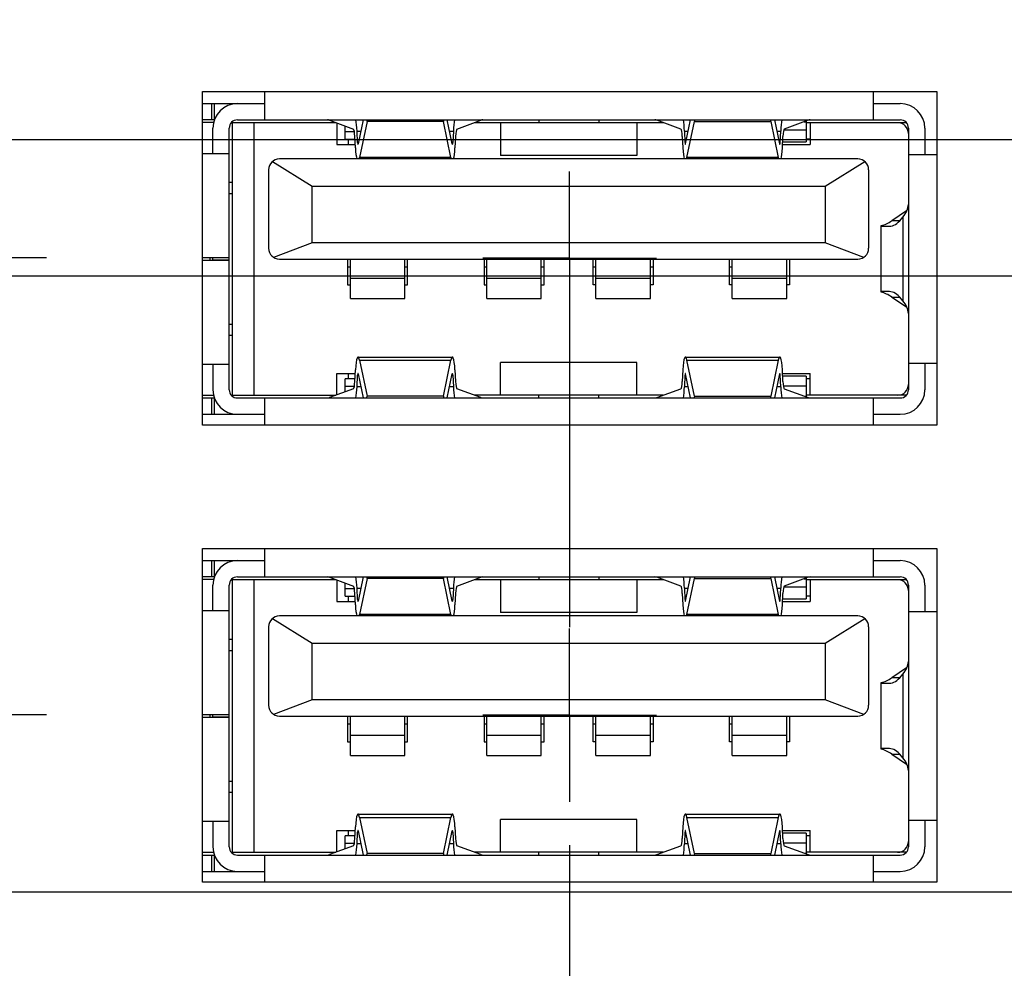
# Model space of a CAD drawing. Header units: inches. Extents: x 0 to 34, y 0 to 22.
# Tile 8 of 29: x 11.3 to 12.7, y 9.6 to 11. Entities that reach past the tile are written whole.
import ezdxf

# ---------------------------------------------------------------- set-up
doc = ezdxf.new("R2010")
doc.units = ezdxf.units.IN
doc.header["$LTSCALE"] = 1.87
doc.header["$MEASUREMENT"] = 0
doc.linetypes.add('CENTER', pattern=[0.6, 0.375, -0.075, 0.075, -0.075])
doc.layers.get('0').update_dxf_attribs({"linetype": 'CONTINUOUS'})
for name, color, linetype in [('02___PRT_ALL_AXES', 7, 'CONTINUOUS'), ('DEFAULT_1', 7, 'CENTER'), ('DIMENSIONS', 7, 'CONTINUOUS')]:
    doc.layers.add(name, color=color, linetype=linetype)
doc.styles.get("Standard").update_dxf_attribs({"font": 'txt', "width": 0.8})
doc.dimstyles.new('DIMSTYLE_1', dxfattribs={"dimtxt": 0.125, "dimasz": 0.18, "dimexe": 0.125, "dimexo": 0.0625, "dimgap": 0.09, "dimtad": 0, "dimtih": 1, "dimtoh": 1, "dimlfac": 0.5, "dimzin": 4, "dimdsep": 46, "dimtxsty": 'STANDARD', "dimblk": '_FILLED', "dimblk1": '_FILLED', "dimblk2": '_FILLED', "dimcen": 0.09, "dimadec": 0, "dimazin": 0, "dimtp": 0.001, "dimtm": 0.001, "dimtfac": 1, "dimtofl": 0, "dimtmove": 0, "dimatfit": 3, "dimldrblk": '_FILLED', "dimfxl": 1, "dimtolj": 1, "dimtzin": 4, "dimarcsym": 0})
doc.dimstyles.new('DIMSTYLE_3', dxfattribs={"dimtxt": 0.125, "dimasz": 0.18, "dimexe": 0.125, "dimexo": 0.0625, "dimgap": 0.09, "dimtad": 0, "dimtih": 1, "dimtoh": 1, "dimlfac": 0.5, "dimzin": 4, "dimdsep": 46, "dimtxsty": 'STANDARD', "dimblk": '_FILLED', "dimblk1": '_FILLED', "dimblk2": '_FILLED', "dimcen": 0.09, "dimadec": 0, "dimazin": 0, "dimtp": 0.01, "dimtm": 0.01, "dimtfac": 1, "dimtofl": 0, "dimtmove": 0, "dimatfit": 3, "dimldrblk": '_FILLED', "dimfxl": 1, "dimtolj": 1, "dimtzin": 4, "dimarcsym": 0})

# ---------------------------------------------------------------- blocks, each defined once
blk = doc.blocks.new('*D3')
at = {"layer": 'DIMENSIONS', "color": 2, "linetype": 'CONTINUOUS'}
blk.add_line((12.1191, 9.7897), (12.1191, 7.3519), dxfattribs=at)
at = {"layer": 'DIMENSIONS', "color": 2, "linetype": 'CONTINUOUS', "insert": (12.0566, 7.2894), "char_height": 0.125, "width": 1.125, "attachment_point": 3, "rotation": 90, "line_spacing_factor": 0.9}
blk.add_mtext('1.73{\\Ftxt.shx;\\W1.000000;\\H0.125000; }[43.8]', dxfattribs=at)
blk = doc.blocks.new('_FILLED')
at = {"color": 0, "linetype": 'BYBLOCK'}
blk.add_solid([(0, 0), (-1, 0.1736), (-1, -0.1736)], dxfattribs=at)
blk = doc.blocks.new('*D7')
at = {"layer": 'DIMENSIONS', "color": 2, "linetype": 'CONTINUOUS'}
for p, q in [((15.5001, 10.4237), (15.5001, 9.487)), ((15.5001, 9.487), (15.7271, 9.3889)), ((15.7271, 9.3889), (15.7271, 7.3519))]:
    blk.add_line(p, q, dxfattribs=at)
at = {"layer": 'DIMENSIONS', "color": 2, "linetype": 'CONTINUOUS', "insert": (15.6646, 7.2894), "char_height": 0.125, "width": 1.125, "attachment_point": 3, "rotation": 90, "line_spacing_factor": 0.9}
blk.add_mtext('3.42{\\Ftxt.shx;\\W1.000000;\\H0.125000; }[86.8]', dxfattribs=at)
blk = doc.blocks.new('*D15')
at = {"layer": 'DIMENSIONS', "color": 2, "linetype": 'CONTINUOUS'}
blk.add_line((14.6743, 9.7221), (7.8552, 9.7221), dxfattribs=at)
at = {"layer": 'DIMENSIONS', "color": 2, "linetype": 'CONTINUOUS', "insert": (7.7927, 9.7846), "char_height": 0.125, "width": 1.025, "attachment_point": 3, "line_spacing_factor": 0.9}
blk.add_mtext('.84{\\Ftxt.shx;\\W1.000000;\\H0.125000; }[21.4]', dxfattribs=at)
blk = doc.blocks.new('*D16')
at = {"layer": 'DIMENSIONS', "color": 2, "linetype": 'CONTINUOUS'}
for p, q in [((8.1344, 10.6114), (8.0429, 10.4545)), ((15.3124, 10.6114), (8.1344, 10.6114)), ((8.0429, 10.4545), (7.8552, 10.4545))]:
    blk.add_line(p, q, dxfattribs=at)
at = {"layer": 'DIMENSIONS', "color": 2, "linetype": 'CONTINUOUS', "insert": (7.7927, 10.517), "char_height": 0.125, "width": 1.125, "attachment_point": 3, "line_spacing_factor": 0.9}
blk.add_mtext('1.29{\\Ftxt.shx;\\W1.000000;\\H0.125000; }[32.7]', dxfattribs=at)
blk = doc.blocks.new('*D17')
at = {"layer": 'DIMENSIONS', "color": 2, "linetype": 'CONTINUOUS'}
for p, q in [((8.142, 11.4721), (8.0353, 11.3314)), ((14.6804, 11.4721), (8.142, 11.4721)), ((8.0353, 11.3314), (7.8552, 11.3314))]:
    blk.add_line(p, q, dxfattribs=at)
at = {"layer": 'DIMENSIONS', "color": 2, "linetype": 'CONTINUOUS', "insert": (7.7927, 11.3939), "char_height": 0.125, "width": 1.125, "attachment_point": 3, "line_spacing_factor": 0.9}
blk.add_mtext('1.72{\\Ftxt.shx;\\W1.000000;\\H0.125000; }[43.6]', dxfattribs=at)
blk = doc.blocks.new('*D18')
at = {"layer": 'DIMENSIONS', "color": 2, "linetype": 'CONTINUOUS'}
blk.add_line((13.4134, 10.8084), (7.8552, 10.8084), dxfattribs=at)
at = {"layer": 'DIMENSIONS', "color": 2, "linetype": 'CONTINUOUS', "insert": (7.7927, 10.8709), "char_height": 0.125, "width": 1.125, "attachment_point": 3, "line_spacing_factor": 0.9}
blk.add_mtext('1.38{\\Ftxt.shx;\\W1.000000;\\H0.125000; }[35.2]', dxfattribs=at)
blk = doc.blocks.new('*D19')
at = {"layer": 'DIMENSIONS', "color": 2, "linetype": 'CONTINUOUS'}
blk.add_line((15.0494, 12.0644), (7.8552, 12.0644), dxfattribs=at)
at = {"layer": 'DIMENSIONS', "color": 2, "linetype": 'CONTINUOUS', "insert": (7.7927, 12.1269), "char_height": 0.125, "width": 1.125, "attachment_point": 3, "line_spacing_factor": 0.9}
blk.add_mtext('2.01{\\Ftxt.shx;\\W1.000000;\\H0.125000; }[51.1]', dxfattribs=at)
blk = doc.blocks.new('*D20')
at = {"layer": 'DIMENSIONS', "color": 2, "linetype": 'CONTINUOUS'}
blk.add_line((13.4464, 12.3284), (7.8552, 12.3284), dxfattribs=at)
at = {"layer": 'DIMENSIONS', "color": 2, "linetype": 'CONTINUOUS', "insert": (7.7927, 12.3909), "char_height": 0.125, "width": 1.125, "attachment_point": 3, "line_spacing_factor": 0.9}
blk.add_mtext('2.14{\\Ftxt.shx;\\W1.000000;\\H0.125000; }[54.5]', dxfattribs=at)
blk = doc.blocks.new('*D21')
at = {"layer": 'DIMENSIONS', "color": 2, "linetype": 'CONTINUOUS'}
for p, q in [((12.8641, 13.4284), (12.7549, 13.233)), ((13.4464, 13.4284), (12.8641, 13.4284)), ((12.7549, 13.233), (7.8552, 13.233))]:
    blk.add_line(p, q, dxfattribs=at)
at = {"layer": 'DIMENSIONS', "color": 2, "linetype": 'CONTINUOUS', "insert": (7.7927, 13.2955), "char_height": 0.125, "width": 1.125, "attachment_point": 3, "line_spacing_factor": 0.9}
blk.add_mtext('2.69{\\Ftxt.shx;\\W1.000000;\\H0.125000; }[68.4]', dxfattribs=at)
blk = doc.blocks.new('*D22')
at = {"layer": 'DIMENSIONS', "color": 2, "linetype": 'CONTINUOUS'}
blk.add_line((11.4948, 12.6984), (7.8552, 12.6984), dxfattribs=at)
at = {"layer": 'DIMENSIONS', "color": 2, "linetype": 'CONTINUOUS', "insert": (7.7927, 12.7609), "char_height": 0.125, "width": 1.125, "attachment_point": 3, "line_spacing_factor": 0.9}
blk.add_mtext('2.33{\\Ftxt.shx;\\W1.000000;\\H0.125000; }[59.2]', dxfattribs=at)
blk = doc.blocks.new('*D23')
at = {"layer": 'DIMENSIONS', "color": 2, "linetype": 'CONTINUOUS'}
blk.add_line((11.4948, 13.4304), (7.8552, 13.4304), dxfattribs=at)
at = {"layer": 'DIMENSIONS', "color": 2, "linetype": 'CONTINUOUS', "insert": (7.7927, 13.4929), "char_height": 0.125, "width": 1.125, "attachment_point": 3, "line_spacing_factor": 0.9}
blk.add_mtext('2.70{\\Ftxt.shx;\\W1.000000;\\H0.125000; }[68.5]', dxfattribs=at)
blk = doc.blocks.new('*D24')
at = {"layer": 'DIMENSIONS', "color": 2, "linetype": 'CONTINUOUS'}
blk.add_line((11.8654, 14.1564), (7.8552, 14.1564), dxfattribs=at)
at = {"layer": 'DIMENSIONS', "color": 2, "linetype": 'CONTINUOUS', "insert": (7.7927, 14.2189), "char_height": 0.125, "width": 1.125, "attachment_point": 3, "line_spacing_factor": 0.9}
blk.add_mtext('3.06{\\Ftxt.shx;\\W1.000000;\\H0.125000; }[77.7]', dxfattribs=at)
blk = doc.blocks.new('*D25')
at = {"layer": 'DIMENSIONS', "color": 2, "linetype": 'CONTINUOUS'}
for p, q in [((14.7579, 13.4114), (14.6332, 13.068)), ((15.2644, 13.4114), (14.7579, 13.4114)), ((14.6332, 13.068), (7.8552, 13.068))]:
    blk.add_line(p, q, dxfattribs=at)
at = {"layer": 'DIMENSIONS', "color": 2, "linetype": 'CONTINUOUS', "insert": (7.7927, 13.1305), "char_height": 0.125, "width": 1.125, "attachment_point": 3, "line_spacing_factor": 0.9}
blk.add_mtext('2.69{\\Ftxt.shx;\\W1.000000;\\H0.125000; }[68.2]', dxfattribs=at)
blk = doc.blocks.new('*D27')
at = {"layer": 'DIMENSIONS', "color": 2, "linetype": 'CONTINUOUS'}
blk.add_line((15.2371, 11.8767), (15.2371, 7.3519), dxfattribs=at)
at = {"layer": 'DIMENSIONS', "color": 2, "linetype": 'CONTINUOUS', "insert": (15.1746, 7.2894), "char_height": 0.125, "width": 1.125, "attachment_point": 3, "rotation": 90, "line_spacing_factor": 0.9}
blk.add_mtext('3.29{\\Ftxt.shx;\\W1.000000;\\H0.125000; }[83.4]', dxfattribs=at)
blk = doc.blocks.new('*D34')
at = {"layer": 'DIMENSIONS', "color": 2, "linetype": 'CONTINUOUS'}
blk.add_line((18.0168, 9.9929), (18.0168, 7.3519), dxfattribs=at)
at = {"layer": 'DIMENSIONS', "color": 2, "linetype": 'CONTINUOUS', "insert": (17.9543, 7.2894), "char_height": 0.125, "width": 1.225, "attachment_point": 3, "rotation": 90, "line_spacing_factor": 0.9}
blk.add_mtext('4.68{\\Ftxt.shx;\\W1.000000;\\H0.125000; }[118.7]', dxfattribs=at)
blk = doc.blocks.new('*D35')
at = {"layer": 'DIMENSIONS', "color": 2, "linetype": 'CONTINUOUS'}
blk.add_line((20.1268, 9.9929), (20.1268, 7.3519), dxfattribs=at)
at = {"layer": 'DIMENSIONS', "color": 2, "linetype": 'CONTINUOUS', "insert": (20.0643, 7.2894), "char_height": 0.125, "width": 1.225, "attachment_point": 3, "rotation": 90, "line_spacing_factor": 0.9}
blk.add_mtext('5.73{\\Ftxt.shx;\\W1.000000;\\H0.125000; }[145.5]', dxfattribs=at)
blk = doc.blocks.new('*D36')
at = {"layer": 'DIMENSIONS', "color": 2, "linetype": 'CONTINUOUS'}
blk.add_line((21.1818, 10.3728), (21.1818, 7.3519), dxfattribs=at)
at = {"layer": 'DIMENSIONS', "color": 2, "linetype": 'CONTINUOUS', "insert": (21.1193, 7.2894), "char_height": 0.125, "width": 1.225, "attachment_point": 3, "rotation": 90, "line_spacing_factor": 0.9}
blk.add_mtext('6.26{\\Ftxt.shx;\\W1.000000;\\H0.125000; }[158.9]', dxfattribs=at)
blk = doc.blocks.new('*D37')
at = {"layer": 'DIMENSIONS', "color": 2, "linetype": 'CONTINUOUS'}
blk.add_line((22.2368, 9.9929), (22.2368, 7.3519), dxfattribs=at)
at = {"layer": 'DIMENSIONS', "color": 2, "linetype": 'CONTINUOUS', "insert": (22.1743, 7.2894), "char_height": 0.125, "width": 1.225, "attachment_point": 3, "rotation": 90, "line_spacing_factor": 0.9}
blk.add_mtext('6.79{\\Ftxt.shx;\\W1.000000;\\H0.125000; }[172.3]', dxfattribs=at)
blk = doc.blocks.new('*D38')
at = {"layer": 'DIMENSIONS', "color": 2, "linetype": 'CONTINUOUS'}
blk.add_line((24.3468, 9.9929), (24.3468, 7.3519), dxfattribs=at)
at = {"layer": 'DIMENSIONS', "color": 2, "linetype": 'CONTINUOUS', "insert": (24.2843, 7.2894), "char_height": 0.125, "width": 1.225, "attachment_point": 3, "rotation": 90, "line_spacing_factor": 0.9}
blk.add_mtext('7.84{\\Ftxt.shx;\\W1.000000;\\H0.125000; }[199.1]', dxfattribs=at)

msp = doc.modelspace()

# ---------------------------------------------------------------- linework, layer by layer
at = {"color": 7, "linetype": 'CONTINUOUS'}
for p, q in [((11.6791, 10.8372), (11.6791, 10.8784)), ((12.5571, 10.8784), (12.5571, 10.8372)), ((11.5891, 10.8608), (11.6791, 10.8608)), ((11.6023, 10.8608), (11.6023, 10.8372)), ((11.6068, 10.8382), (11.6068, 10.8608)), ((12.5571, 10.8608), (12.5964, 10.8608)), ((11.6065, 10.8372), (11.5891, 10.8372)), ((11.6052, 10.8333), (11.5891, 10.8333)), ((11.6309, 10.8333), (11.7817, 10.8333)), ((11.6319, 10.8333), (11.6319, 10.4396)), ((11.6397, 10.8372), (12.5964, 10.8372)), ((11.6634, 10.8333), (11.6634, 10.4396)), ((11.7726, 10.8367), (11.8072, 10.8238)), ((11.7831, 10.8328), (11.7831, 10.8018)), ((11.7953, 10.8096), (11.7953, 10.8283)), ((11.8213, 10.8372), (11.814, 10.8024)), ((11.8268, 10.8348), (11.8159, 10.7829)), ((11.8268, 10.8348), (11.8266, 10.8372)), ((11.937, 10.8348), (11.8268, 10.8348)), ((11.9372, 10.8372), (11.937, 10.8348)), ((11.9479, 10.7829), (11.937, 10.8348)), ((11.9497, 10.8024), (11.9424, 10.8372)), ((11.9565, 10.8238), (11.9912, 10.8367)), ((11.982, 10.8333), (12.2542, 10.8333)), ((12.0193, 10.8333), (12.0193, 10.786)), ((12.0748, 10.8372), (12.0748, 10.8333)), ((12.1614, 10.8372), (12.1614, 10.8333)), ((12.2161, 10.8333), (12.2161, 10.786)), ((12.2797, 10.8238), (12.245, 10.8367)), ((12.2865, 10.8024), (12.2938, 10.8372)), ((12.2883, 10.7829), (12.2992, 10.8348)), ((12.299, 10.8372), (12.2992, 10.8348)), ((12.2992, 10.8348), (12.4094, 10.8348)), ((12.4094, 10.8348), (12.4096, 10.8372)), ((12.4094, 10.8348), (12.4203, 10.7829)), ((12.4149, 10.8372), (12.4222, 10.8024)), ((12.4636, 10.8367), (12.4289, 10.8238)), ((12.4575, 10.8344), (12.4606, 10.8344)), ((12.4606, 10.8356), (12.4606, 10.8057)), ((12.4606, 10.8333), (12.6052, 10.8333)), ((12.4665, 10.8333), (12.4665, 10.8018)), ((11.6043, 10.7888), (11.6043, 10.8254)), ((11.6279, 10.4474), (11.6279, 10.8254)), ((11.8086, 10.82), (11.7953, 10.82)), ((11.8132, 10.8044), (11.8124, 10.8209)), ((11.8124, 10.8209), (11.8179, 10.8209)), ((11.9458, 10.8209), (11.9514, 10.8209)), ((11.9514, 10.8209), (11.9506, 10.8044)), ((12.2848, 10.8209), (12.2856, 10.8044)), ((12.2848, 10.8209), (12.2903, 10.8209)), ((12.4183, 10.8209), (12.4238, 10.8209)), ((12.423, 10.8044), (12.4238, 10.8209)), ((12.4606, 10.8226), (12.4282, 10.8226)), ((12.6083, 10.8254), (12.6083, 10.4474)), ((12.6319, 10.8254), (12.6319, 10.7872)), ((11.7831, 10.8018), (11.8098, 10.8018)), ((11.7953, 10.8096), (11.8094, 10.8096)), ((11.7996, 10.8096), (11.7996, 10.8018)), ((11.81, 10.7967), (11.8092, 10.8132)), ((11.8144, 10.8044), (11.8132, 10.8044)), ((11.9506, 10.8044), (11.9493, 10.8044)), ((11.9545, 10.8132), (11.9537, 10.7967)), ((12.2817, 10.8132), (12.2825, 10.7967)), ((12.2869, 10.8044), (12.2856, 10.8044)), ((12.423, 10.8044), (12.4217, 10.8044)), ((12.4262, 10.7967), (12.427, 10.8132)), ((12.4264, 10.8018), (12.4665, 10.8018)), ((12.4266, 10.8057), (12.4606, 10.8057)), ((12.4665, 10.8096), (12.4606, 10.8096)), ((11.5891, 10.7888), (11.6279, 10.7888)), ((12.2161, 10.786), (12.0193, 10.786)), ((12.6083, 10.7872), (12.6491, 10.7872)), ((11.6904, 10.7773), (11.7476, 10.7415)), ((12.535, 10.7809), (11.7004, 10.7809)), ((11.9479, 10.7829), (11.8159, 10.7829)), ((12.4203, 10.7829), (12.2883, 10.7829)), ((12.4878, 10.7415), (12.545, 10.7773)), ((11.6846, 10.7652), (11.6846, 10.6518)), ((12.5508, 10.6518), (12.5508, 10.7652)), ((11.6319, 10.7466), (11.6279, 10.7466)), ((11.6279, 10.7309), (11.6319, 10.7309)), ((11.7476, 10.6596), (11.7476, 10.7415)), ((11.7476, 10.7415), (12.4878, 10.7415)), ((12.4878, 10.7415), (12.4878, 10.6596)), ((12.6051, 10.7058), (12.5843, 10.6915)), ((12.5953, 10.6915), (12.5843, 10.6915)), ((12.5976, 10.6938), (12.6001, 10.6969)), ((12.6001, 10.6969), (12.6001, 10.576)), ((12.5689, 10.6838), (12.5689, 10.6845)), ((12.5689, 10.5891), (12.5689, 10.6837)), ((12.57, 10.6837), (12.5808, 10.6837)), ((11.7476, 10.6596), (11.6917, 10.6387)), ((12.4878, 10.6596), (11.7476, 10.6596)), ((12.5437, 10.6387), (12.4878, 10.6596)), ((11.6279, 10.638), (11.5891, 10.638)), ((11.5891, 10.6348), (11.6279, 10.6348)), ((11.6004, 10.6348), (11.6004, 10.638)), ((11.6043, 10.6348), (11.6043, 10.638)), ((11.6043, 10.6351), (11.6279, 10.6351)), ((11.7004, 10.636), (12.535, 10.636)), ((11.7988, 10.636), (11.7988, 10.599)), ((11.8027, 10.5795), (11.8027, 10.636)), ((11.8815, 10.5795), (11.8815, 10.636)), ((11.8854, 10.599), (11.8854, 10.636)), ((11.9957, 10.636), (11.9957, 10.599)), ((11.9996, 10.5795), (11.9996, 10.636)), ((12.0783, 10.5795), (12.0783, 10.636)), ((12.0823, 10.599), (12.0823, 10.636)), ((12.1531, 10.599), (12.1531, 10.636)), ((12.1571, 10.5795), (12.1571, 10.636)), ((12.2358, 10.5795), (12.2358, 10.636)), ((12.2397, 10.636), (12.2397, 10.599)), ((12.35, 10.599), (12.35, 10.636)), ((12.3539, 10.5795), (12.3539, 10.636)), ((12.4327, 10.5795), (12.4327, 10.636)), ((12.4366, 10.636), (12.4366, 10.599)), ((11.8027, 10.6245), (11.7988, 10.6245)), ((11.8854, 10.6245), (11.8815, 10.6245)), ((11.9996, 10.6245), (11.9957, 10.6245)), ((12.0823, 10.6245), (12.0783, 10.6245)), ((12.1571, 10.6245), (12.1531, 10.6245)), ((12.2397, 10.6245), (12.2358, 10.6245)), ((12.3539, 10.6245), (12.35, 10.6245)), ((11.8815, 10.6083), (11.8027, 10.6083)), ((12.0783, 10.6083), (11.9996, 10.6083)), ((12.2358, 10.6083), (12.1571, 10.6083)), ((12.4327, 10.6083), (12.3539, 10.6083)), ((11.7988, 10.599), (11.8027, 10.599)), ((11.8815, 10.599), (11.8854, 10.599)), ((11.9957, 10.599), (11.9996, 10.599)), ((12.0783, 10.599), (12.0823, 10.599)), ((12.1571, 10.599), (12.1531, 10.599)), ((12.2397, 10.599), (12.2358, 10.599)), ((12.3539, 10.599), (12.35, 10.599)), ((12.4366, 10.599), (12.4327, 10.599)), ((12.5689, 10.5883), (12.5689, 10.5889)), ((12.5808, 10.5892), (12.57, 10.5892)), ((11.8027, 10.5795), (11.8815, 10.5795)), ((11.9996, 10.5795), (12.0783, 10.5795)), ((12.1571, 10.5795), (12.2358, 10.5795)), ((12.3539, 10.5795), (12.4327, 10.5795)), ((12.5843, 10.5813), (12.6051, 10.567)), ((12.5843, 10.5813), (12.5953, 10.5813)), ((12.6001, 10.576), (12.5976, 10.579)), ((11.6319, 10.5419), (11.6279, 10.5419)), ((11.6279, 10.5262), (11.6319, 10.5262)), ((11.8137, 10.4947), (11.95, 10.4947)), ((11.8159, 10.49), (11.8268, 10.438)), ((11.8159, 10.49), (11.9479, 10.49)), ((11.937, 10.438), (11.9479, 10.49)), ((12.2862, 10.4947), (12.4225, 10.4947)), ((12.2992, 10.438), (12.2883, 10.49)), ((12.2883, 10.49), (12.4203, 10.49)), ((12.4203, 10.49), (12.4094, 10.438)), ((11.6279, 10.4841), (11.5891, 10.4841)), ((11.6043, 10.4841), (11.6043, 10.4474)), ((11.8092, 10.4596), (11.81, 10.4761)), ((11.9537, 10.4761), (11.9545, 10.4596)), ((12.0193, 10.4396), (12.0193, 10.4868)), ((12.2161, 10.4868), (12.0193, 10.4868)), ((12.2161, 10.4396), (12.2161, 10.4868)), ((12.2825, 10.4761), (12.2817, 10.4596)), ((12.427, 10.4596), (12.4262, 10.4761)), ((12.6491, 10.4856), (12.6083, 10.4856)), ((12.6319, 10.4856), (12.6319, 10.4474)), ((11.7831, 10.44), (11.7831, 10.4711)), ((11.7831, 10.4711), (11.8098, 10.4711)), ((11.7953, 10.4446), (11.7953, 10.4632)), ((11.8094, 10.4632), (11.7953, 10.4632)), ((11.7996, 10.4711), (11.7996, 10.4632)), ((11.8124, 10.4519), (11.8132, 10.4684)), ((11.8132, 10.4684), (11.8144, 10.4684)), ((11.814, 10.4704), (11.8213, 10.4356)), ((11.9424, 10.4356), (11.9497, 10.4704)), ((11.9493, 10.4684), (11.9506, 10.4684)), ((11.9506, 10.4684), (11.9514, 10.4519)), ((12.2856, 10.4684), (12.2848, 10.4519)), ((12.2856, 10.4684), (12.2869, 10.4684)), ((12.2938, 10.4356), (12.2865, 10.4704)), ((12.4222, 10.4704), (12.4149, 10.4356)), ((12.4217, 10.4684), (12.423, 10.4684)), ((12.4238, 10.4519), (12.423, 10.4684)), ((12.4264, 10.4711), (12.4665, 10.4711)), ((12.4606, 10.4671), (12.4266, 10.4671)), ((12.4606, 10.4671), (12.4606, 10.4373)), ((12.4665, 10.4632), (12.4606, 10.4632)), ((12.4665, 10.4396), (12.4665, 10.4711)), ((11.8072, 10.449), (11.7726, 10.4362)), ((11.7953, 10.4528), (11.8086, 10.4528)), ((11.8179, 10.4519), (11.8124, 10.4519)), ((11.9514, 10.4519), (11.9458, 10.4519)), ((11.9912, 10.4362), (11.9565, 10.449)), ((12.245, 10.4362), (12.2797, 10.449)), ((12.2903, 10.4519), (12.2848, 10.4519)), ((12.4238, 10.4519), (12.4183, 10.4519)), ((12.4275, 10.4533), (12.4606, 10.4533)), ((12.4289, 10.449), (12.4636, 10.4362)), ((11.5891, 10.4396), (11.6052, 10.4396)), ((11.5891, 10.4356), (11.6065, 10.4356)), ((11.6023, 10.4356), (11.6023, 10.412)), ((11.6068, 10.412), (11.6068, 10.4346)), ((11.6309, 10.4396), (11.7817, 10.4396)), ((11.6397, 10.4356), (12.5964, 10.4356)), ((11.6791, 10.3964), (11.6791, 10.4356)), ((11.8266, 10.4356), (11.8268, 10.438)), ((11.937, 10.438), (11.8268, 10.438)), ((11.937, 10.438), (11.9372, 10.4356)), ((12.2542, 10.4396), (11.982, 10.4396)), ((12.0748, 10.4356), (12.0748, 10.4396)), ((12.1614, 10.4356), (12.1614, 10.4396)), ((12.2992, 10.438), (12.299, 10.4356)), ((12.2992, 10.438), (12.4094, 10.438)), ((12.4096, 10.4356), (12.4094, 10.438)), ((12.4606, 10.4379), (12.4588, 10.4379)), ((12.6052, 10.4396), (12.4606, 10.4396)), ((12.5571, 10.4356), (12.5571, 10.3964)), ((11.5891, 10.412), (11.6791, 10.412)), ((12.5571, 10.412), (12.5964, 10.412)), ((11.6791, 10.1772), (11.6791, 10.2184)), ((12.5571, 10.2184), (12.5571, 10.1772)), ((11.5891, 10.2008), (11.6791, 10.2008)), ((11.6023, 10.2008), (11.6023, 10.1772)), ((11.6068, 10.1782), (11.6068, 10.2008)), ((12.5571, 10.2008), (12.5964, 10.2008)), ((11.6065, 10.1772), (11.5891, 10.1772)), ((11.6397, 10.1772), (12.5964, 10.1772)), ((11.7726, 10.1767), (11.8072, 10.1638)), ((11.8213, 10.1772), (11.814, 10.1424)), ((11.8268, 10.1748), (11.8159, 10.1229)), ((11.8268, 10.1748), (11.8266, 10.1772)), ((11.937, 10.1748), (11.8268, 10.1748)), ((11.9372, 10.1772), (11.937, 10.1748)), ((11.9479, 10.1229), (11.937, 10.1748)), ((11.9497, 10.1424), (11.9424, 10.1772)), ((11.9565, 10.1638), (11.9912, 10.1767)), ((12.0748, 10.1772), (12.0748, 10.1733)), ((12.1614, 10.1772), (12.1614, 10.1733)), ((12.2797, 10.1638), (12.245, 10.1767)), ((12.2865, 10.1424), (12.2938, 10.1772)), ((12.2883, 10.1229), (12.2992, 10.1748)), ((12.299, 10.1772), (12.2992, 10.1748)), ((12.2992, 10.1748), (12.4094, 10.1748)), ((12.4094, 10.1748), (12.4096, 10.1772)), ((12.4094, 10.1748), (12.4203, 10.1229)), ((12.4149, 10.1772), (12.4222, 10.1424)), ((12.4636, 10.1767), (12.4289, 10.1638)), ((12.4575, 10.1744), (12.4606, 10.1744)), ((12.4606, 10.1756), (12.4606, 10.1457)), ((11.6052, 10.1733), (11.5891, 10.1733)), ((11.6043, 10.1288), (11.6043, 10.1654)), ((11.6279, 9.7874), (11.6279, 10.1654)), ((11.6309, 10.1733), (11.7817, 10.1733)), ((11.6319, 10.1733), (11.6319, 9.7796)), ((11.6634, 10.1733), (11.6634, 9.7796)), ((11.7831, 10.1728), (11.7831, 10.1418)), ((11.7953, 10.1496), (11.7953, 10.1683)), ((11.8132, 10.1444), (11.8124, 10.1609)), ((11.8124, 10.1609), (11.8179, 10.1609)), ((11.9458, 10.1609), (11.9514, 10.1609)), ((11.9514, 10.1609), (11.9506, 10.1444)), ((11.982, 10.1733), (12.2542, 10.1733)), ((12.0193, 10.1733), (12.0193, 10.126)), ((12.2161, 10.1733), (12.2161, 10.126)), ((12.2848, 10.1609), (12.2856, 10.1444)), ((12.2848, 10.1609), (12.2903, 10.1609)), ((12.4183, 10.1609), (12.4238, 10.1609)), ((12.423, 10.1444), (12.4238, 10.1609)), ((12.4606, 10.1626), (12.4282, 10.1626)), ((12.4606, 10.1733), (12.6052, 10.1733)), ((12.4665, 10.1733), (12.4665, 10.1418)), ((12.6083, 10.1654), (12.6083, 9.7874)), ((12.6319, 10.1654), (12.6319, 10.1272)), ((11.8086, 10.16), (11.7953, 10.16)), ((11.7953, 10.1496), (11.8094, 10.1496)), ((11.7996, 10.1496), (11.7996, 10.1418)), ((11.81, 10.1367), (11.8092, 10.1532)), ((11.9545, 10.1532), (11.9537, 10.1367)), ((12.2817, 10.1532), (12.2825, 10.1367)), ((12.4262, 10.1367), (12.427, 10.1532)), ((12.4665, 10.1496), (12.4606, 10.1496)), ((11.7831, 10.1418), (11.8098, 10.1418)), ((11.8144, 10.1444), (11.8132, 10.1444)), ((11.9506, 10.1444), (11.9493, 10.1444)), ((12.2869, 10.1444), (12.2856, 10.1444)), ((12.423, 10.1444), (12.4217, 10.1444)), ((12.4264, 10.1418), (12.4665, 10.1418)), ((12.4266, 10.1457), (12.4606, 10.1457)), ((11.5891, 10.1288), (11.6279, 10.1288)), ((12.535, 10.1209), (11.7004, 10.1209)), ((11.9479, 10.1229), (11.8159, 10.1229)), ((12.2161, 10.126), (12.0193, 10.126)), ((12.4203, 10.1229), (12.2883, 10.1229)), ((12.6083, 10.1272), (12.6491, 10.1272)), ((11.6846, 10.1052), (11.6846, 9.9918)), ((11.6904, 10.1173), (11.7476, 10.0815)), ((12.4878, 10.0815), (12.545, 10.1173)), ((12.5508, 9.9918), (12.5508, 10.1052)), ((11.6319, 10.0866), (11.6279, 10.0866)), ((11.7476, 9.9996), (11.7476, 10.0815)), ((11.7476, 10.0815), (12.4878, 10.0815)), ((12.4878, 10.0815), (12.4878, 9.9996)), ((11.6279, 10.0709), (11.6319, 10.0709)), ((12.6051, 10.0458), (12.5843, 10.0315)), ((12.5976, 10.0338), (12.6001, 10.0369)), ((12.6001, 10.0369), (12.6001, 9.916)), ((12.5689, 10.0238), (12.5689, 10.0245)), ((12.5689, 9.9291), (12.5689, 10.0237)), ((12.57, 10.0237), (12.5808, 10.0237)), ((12.5953, 10.0315), (12.5843, 10.0315)), ((11.7476, 9.9996), (11.6917, 9.9787)), ((12.4878, 9.9996), (11.7476, 9.9996)), ((12.5437, 9.9787), (12.4878, 9.9996)), ((11.6279, 9.978), (11.5891, 9.978)), ((11.6004, 9.9748), (11.6004, 9.978)), ((11.6043, 9.9748), (11.6043, 9.978)), ((11.7004, 9.976), (12.535, 9.976)), ((11.7988, 9.976), (11.7988, 9.939)), ((11.8027, 9.9195), (11.8027, 9.976)), ((11.8815, 9.9195), (11.8815, 9.976)), ((11.8854, 9.939), (11.8854, 9.976)), ((11.9957, 9.976), (11.9957, 9.939)), ((11.9996, 9.9195), (11.9996, 9.976)), ((12.0783, 9.9195), (12.0783, 9.976)), ((12.0823, 9.939), (12.0823, 9.976)), ((12.1531, 9.939), (12.1531, 9.976)), ((12.1571, 9.9195), (12.1571, 9.976)), ((12.2358, 9.9195), (12.2358, 9.976)), ((12.2397, 9.976), (12.2397, 9.939)), ((12.35, 9.939), (12.35, 9.976)), ((12.3539, 9.9195), (12.3539, 9.976)), ((12.4327, 9.9195), (12.4327, 9.976)), ((12.4366, 9.976), (12.4366, 9.939)), ((11.5891, 9.9748), (11.6279, 9.9748)), ((11.6043, 9.9751), (11.6279, 9.9751)), ((11.8027, 9.9645), (11.7988, 9.9645)), ((11.8854, 9.9645), (11.8815, 9.9645)), ((11.9996, 9.9645), (11.9957, 9.9645)), ((12.0823, 9.9645), (12.0783, 9.9645)), ((12.1571, 9.9645), (12.1531, 9.9645)), ((12.2397, 9.9645), (12.2358, 9.9645)), ((12.3539, 9.9645), (12.35, 9.9645)), ((11.8815, 9.9483), (11.8027, 9.9483)), ((12.0783, 9.9483), (11.9996, 9.9483)), ((12.2358, 9.9483), (12.1571, 9.9483)), ((12.4327, 9.9483), (12.3539, 9.9483)), ((11.7988, 9.939), (11.8027, 9.939)), ((11.8815, 9.939), (11.8854, 9.939)), ((11.9957, 9.939), (11.9996, 9.939)), ((12.0783, 9.939), (12.0823, 9.939)), ((12.1571, 9.939), (12.1531, 9.939)), ((12.2397, 9.939), (12.2358, 9.939)), ((12.3539, 9.939), (12.35, 9.939)), ((12.4366, 9.939), (12.4327, 9.939)), ((11.8027, 9.9195), (11.8815, 9.9195)), ((11.9996, 9.9195), (12.0783, 9.9195)), ((12.1571, 9.9195), (12.2358, 9.9195)), ((12.3539, 9.9195), (12.4327, 9.9195)), ((12.5689, 9.9283), (12.5689, 9.9289)), ((12.5808, 9.9292), (12.57, 9.9292)), ((12.5843, 9.9213), (12.6051, 9.907)), ((12.5843, 9.9213), (12.5953, 9.9213)), ((12.6001, 9.916), (12.5976, 9.919)), ((11.6319, 9.8819), (11.6279, 9.8819)), ((11.6279, 9.8662), (11.6319, 9.8662)), ((11.8137, 9.8347), (11.95, 9.8347)), ((12.2862, 9.8347), (12.4225, 9.8347)), ((11.6279, 9.8241), (11.5891, 9.8241)), ((11.6043, 9.8241), (11.6043, 9.7874)), ((11.8159, 9.83), (11.8268, 9.778)), ((11.8159, 9.83), (11.9479, 9.83)), ((11.937, 9.778), (11.9479, 9.83)), ((12.0193, 9.7796), (12.0193, 9.8268)), ((12.2161, 9.8268), (12.0193, 9.8268)), ((12.2161, 9.7796), (12.2161, 9.8268)), ((12.2992, 9.778), (12.2883, 9.83)), ((12.2883, 9.83), (12.4203, 9.83)), ((12.4203, 9.83), (12.4094, 9.778)), ((12.6491, 9.8256), (12.6083, 9.8256)), ((12.6319, 9.8256), (12.6319, 9.7874)), ((11.7831, 9.78), (11.7831, 9.8111)), ((11.7831, 9.8111), (11.8098, 9.8111)), ((11.7996, 9.8111), (11.7996, 9.8032)), ((11.8092, 9.7996), (11.81, 9.8161)), ((11.8124, 9.7919), (11.8132, 9.8084)), ((11.8132, 9.8084), (11.8144, 9.8084)), ((11.814, 9.8104), (11.8213, 9.7756)), ((11.9424, 9.7756), (11.9497, 9.8104)), ((11.9493, 9.8084), (11.9506, 9.8084)), ((11.9506, 9.8084), (11.9514, 9.7919)), ((11.9537, 9.8161), (11.9545, 9.7996)), ((12.2825, 9.8161), (12.2817, 9.7996)), ((12.2856, 9.8084), (12.2848, 9.7919)), ((12.2856, 9.8084), (12.2869, 9.8084)), ((12.2938, 9.7756), (12.2865, 9.8104)), ((12.4222, 9.8104), (12.4149, 9.7756)), ((12.4217, 9.8084), (12.423, 9.8084)), ((12.4238, 9.7919), (12.423, 9.8084)), ((12.427, 9.7996), (12.4262, 9.8161)), ((12.4264, 9.8111), (12.4665, 9.8111)), ((12.4606, 9.8071), (12.4266, 9.8071)), ((12.4606, 9.8071), (12.4606, 9.7773)), ((12.4665, 9.7796), (12.4665, 9.8111)), ((11.7953, 9.7846), (11.7953, 9.8032)), ((11.8094, 9.8032), (11.7953, 9.8032)), ((11.7953, 9.7928), (11.8086, 9.7928)), ((11.8179, 9.7919), (11.8124, 9.7919)), ((11.9514, 9.7919), (11.9458, 9.7919)), ((12.2903, 9.7919), (12.2848, 9.7919)), ((12.4238, 9.7919), (12.4183, 9.7919)), ((12.4275, 9.7933), (12.4606, 9.7933)), ((12.4665, 9.8032), (12.4606, 9.8032)), ((11.5891, 9.7796), (11.6052, 9.7796)), ((11.6309, 9.7796), (11.7817, 9.7796)), ((11.8072, 9.789), (11.7726, 9.7762)), ((11.8266, 9.7756), (11.8268, 9.778)), ((11.937, 9.778), (11.8268, 9.778)), ((11.937, 9.778), (11.9372, 9.7756)), ((11.9912, 9.7762), (11.9565, 9.789)), ((12.2542, 9.7796), (11.982, 9.7796)), ((12.0748, 9.7756), (12.0748, 9.7796)), ((12.1614, 9.7756), (12.1614, 9.7796)), ((12.245, 9.7762), (12.2797, 9.789)), ((12.2992, 9.778), (12.299, 9.7756)), ((12.2992, 9.778), (12.4094, 9.778)), ((12.4096, 9.7756), (12.4094, 9.778)), ((12.4289, 9.789), (12.4636, 9.7762)), ((12.4606, 9.7779), (12.4588, 9.7779)), ((12.6052, 9.7796), (12.4606, 9.7796)), ((11.5891, 9.7756), (11.6065, 9.7756)), ((11.6023, 9.7756), (11.6023, 9.752)), ((11.6068, 9.752), (11.6068, 9.7746)), ((11.6397, 9.7756), (12.5964, 9.7756)), ((11.6791, 9.7364), (11.6791, 9.7756)), ((12.5571, 9.7756), (12.5571, 9.7364)), ((11.5891, 9.752), (11.6791, 9.752)), ((12.5571, 9.752), (12.5964, 9.752))]:
    msp.add_line(p, q, dxfattribs=at)
for centre, radius, start, end in [((11.6397, 10.8254), 0.0354, 90, 180), ((12.5964, 10.8254), 0.0354, 0, 90), ((11.6397, 10.8254), 0.0118, 90, 180), ((12.5925, 10.8175), 0.0157, 0, 90), ((12.5964, 10.8254), 0.0118, 0, 90), ((11.7004, 10.7652), 0.0157, 90, 180), ((12.535, 10.7652), 0.0157, 0, 90), ((11.7004, 10.6518), 0.0157, 180, 270), ((12.535, 10.6518), 0.0157, 270, 360), ((11.6397, 10.4474), 0.0354, 180, 270), ((11.6397, 10.4474), 0.0118, 180, 270), ((12.5925, 10.4553), 0.0157, 270, 360), ((12.5964, 10.4474), 0.0354, 270, 360), ((12.5964, 10.4474), 0.0118, 270, 360), ((11.6397, 10.1654), 0.0354, 90, 180), ((12.5964, 10.1654), 0.0354, 0, 90), ((11.6397, 10.1654), 0.0118, 90, 180), ((12.5964, 10.1654), 0.0118, 0, 90), ((12.5925, 10.1575), 0.0157, 0, 90), ((11.7004, 10.1052), 0.0157, 90, 180), ((12.535, 10.1052), 0.0157, 0, 90), ((11.7004, 9.9918), 0.0157, 180, 270), ((12.535, 9.9918), 0.0157, 270, 360), ((12.5925, 9.7953), 0.0157, 270, 360), ((11.6397, 9.7874), 0.0354, 180, 270), ((11.6397, 9.7874), 0.0118, 180, 270), ((12.5964, 9.7874), 0.0354, 270, 360), ((12.5964, 9.7874), 0.0118, 270, 360)]:
    msp.add_arc(centre, radius, start, end, dxfattribs=at)
for centre, major_axis, ratio, start_param, end_param in [((11.7697, 10.4435), (0, 0.3937), 0.141378, -0.05236, 0), ((11.8071, 10.8081), (0, 0.0394), 0.141378, -1.239184, -0.733099), ((11.9566, 10.8081), (0, 0.0394), 0.141378, 0.733098, 1.239184), ((11.9941, 10.4435), (0, 0.3937), 0.141378, 0, 0.05236), ((12.2421, 10.4435), (0, 0.3937), 0.141378, -0.05236, 0), ((12.2796, 10.8081), (0, 0.0394), 0.141378, -1.239184, -0.733099), ((12.4291, 10.8081), (0, 0.0394), 0.141378, 0.733099, 1.239184), ((12.4665, 10.4435), (0, 0.3937), 0.141378, 0, 0.05236), ((11.8071, 10.8081), (0, 0.0157), 0.141378, -1.239184, -0.05236), ((11.9566, 10.8081), (0, 0.0157), 0.141378, 0.05236, 1.239184), ((12.2796, 10.8081), (0, 0.0157), 0.141378, -1.239184, -0.05236), ((12.4291, 10.8081), (0, 0.0157), 0.141378, 0.05236, 1.239184), ((11.8137, 10.8057), (0, 0.00394), 0.141378, -4.380776, -2.548181), ((11.95, 10.8057), (0, 0.00394), 0.141378, 2.548181, 4.380776), ((12.2862, 10.8057), (0, 0.00394), 0.141378, -4.380776, -2.548181), ((12.4225, 10.8057), (0, 0.00394), 0.141378, 2.548181, 4.380776), ((11.8137, 10.8057), (0, 0.0276), 0.141378, -4.380776, -3.592619), ((11.95, 10.8057), (0, 0.0276), 0.141378, -2.690566, -1.902409), ((12.2862, 10.8057), (0, 0.0276), 0.141378, -4.380776, -3.592619), ((12.4225, 10.8057), (0, 0.0276), 0.141378, -2.690566, -1.902409), ((11.8137, 10.8057), (0, 0.0276), 0.141378, -2.690566, -2.548181), ((11.95, 10.8057), (0, 0.0276), 0.141378, -3.735005, -3.592619), ((12.2862, 10.8057), (0, 0.0276), 0.141378, -2.690566, -2.548181), ((12.4225, 10.8057), (0, 0.0276), 0.141378, -3.735005, -3.592619), ((12.1358, 10.7172), (0.4724, 0), 0.23206, -0.186487, -0.018516), ((12.5295, 10.7103), (0.0787, 0), 0.202398, -0.286051, -0.247527), ((12.5613, 11.0774), (0, 0.3937), 0.294118, -3.076101, -2.941893), ((12.5808, 11.0774), (0, 0.3937), 0.188679, -3.141593, -2.913569), ((12.57, 11.0774), (0, 0.3937), 0.188679, -3.157038, -3.141593), ((12.57, 10.1955), (0, 0.3937), 0.188679, 0, 0.015445), ((12.5613, 10.1955), (0, 0.3937), 0.294118, -0.1997, -0.065491), ((12.5808, 10.1955), (0, 0.3937), 0.188679, -0.228024, 0), ((12.1358, 10.5556), (0.4724, 0), 0.23206, 0.018516, 0.186487), ((12.5295, 10.5625), (0.0787, 0), 0.202398, 0.247527, 0.286051), ((11.8137, 10.4671), (0, 0.0276), 0.141378, -0.593412, 1.239184), ((11.95, 10.4671), (0, 0.0276), 0.141378, 5.044002, 6.876597), ((12.2862, 10.4671), (0, 0.0276), 0.141378, -0.593412, 1.239184), ((12.4225, 10.4671), (0, 0.0276), 0.141378, 5.044002, 6.876597), ((11.8071, 10.4647), (0, 0.0157), 0.141378, -3.089233, -1.902409), ((11.8137, 10.4671), (0, 0.00394), 0.141378, 5.689773, 7.522369), ((11.95, 10.4671), (0, 0.00394), 0.141378, -1.239184, 0.593412), ((11.9566, 10.4647), (0, 0.0157), 0.141378, -4.380776, -3.193953), ((12.2796, 10.4647), (0, 0.0157), 0.141378, -3.089233, -1.902409), ((12.2862, 10.4671), (0, 0.00394), 0.141378, 5.689773, 7.522369), ((12.4225, 10.4671), (0, 0.00394), 0.141378, -1.239184, 0.593412), ((12.4291, 10.4647), (0, 0.0157), 0.141378, -4.380776, -3.193953), ((11.8071, 10.4647), (0, 0.0394), 0.141378, -2.408494, -1.902409), ((11.9566, 10.4647), (0, 0.0394), 0.141378, -4.380776, -3.874691), ((12.2796, 10.4647), (0, 0.0394), 0.141378, -2.408493, -1.902409), ((12.4291, 10.4647), (0, 0.0394), 0.141378, -4.380776, -3.874692), ((11.7697, 10.8293), (0, 0.3937), 0.141378, -3.141593, -3.089233), ((11.9941, 10.8293), (0, 0.3937), 0.141378, -3.193953, -3.141593), ((12.2421, 10.8293), (0, 0.3937), 0.141378, -3.141593, -3.089233), ((12.4665, 10.8293), (0, 0.3937), 0.141378, -3.193953, -3.141593), ((11.7697, 9.7835), (0, 0.3937), 0.141378, -0.05236, 0), ((11.8071, 10.1481), (0, 0.0394), 0.141378, -1.239184, -0.733099), ((11.9566, 10.1481), (0, 0.0394), 0.141378, 0.733098, 1.239184), ((11.9941, 9.7835), (0, 0.3937), 0.141378, 0, 0.05236), ((12.2421, 9.7835), (0, 0.3937), 0.141378, -0.05236, 0), ((12.2796, 10.1481), (0, 0.0394), 0.141378, -1.239184, -0.733099), ((12.4291, 10.1481), (0, 0.0394), 0.141378, 0.733099, 1.239184), ((12.4665, 9.7835), (0, 0.3937), 0.141378, 0, 0.05236), ((11.8071, 10.1481), (0, 0.0157), 0.141378, -1.239184, -0.05236), ((11.9566, 10.1481), (0, 0.0157), 0.141378, 0.05236, 1.239184), ((12.2796, 10.1481), (0, 0.0157), 0.141378, -1.239184, -0.05236), ((12.4291, 10.1481), (0, 0.0157), 0.141378, 0.05236, 1.239184), ((11.8137, 10.1457), (0, 0.0276), 0.141378, -4.380776, -3.592619), ((11.8137, 10.1457), (0, 0.00394), 0.141378, -4.380776, -2.548181), ((11.95, 10.1457), (0, 0.00394), 0.141378, 2.548181, 4.380776), ((11.95, 10.1457), (0, 0.0276), 0.141378, -2.690566, -1.902409), ((12.2862, 10.1457), (0, 0.0276), 0.141378, -4.380776, -3.592619), ((12.2862, 10.1457), (0, 0.00394), 0.141378, -4.380776, -2.548181), ((12.4225, 10.1457), (0, 0.00394), 0.141378, 2.548181, 4.380776), ((12.4225, 10.1457), (0, 0.0276), 0.141378, -2.690566, -1.902409), ((11.8137, 10.1457), (0, 0.0276), 0.141378, -2.690566, -2.548181), ((11.95, 10.1457), (0, 0.0276), 0.141378, -3.735005, -3.592619), ((12.2862, 10.1457), (0, 0.0276), 0.141378, -2.690566, -2.548181), ((12.4225, 10.1457), (0, 0.0276), 0.141378, -3.735005, -3.592619), ((12.1358, 10.0572), (0.4724, 0), 0.23206, -0.186487, -0.018516), ((12.5808, 10.4174), (0, 0.3937), 0.188679, -3.141593, -2.913569), ((12.5295, 10.0503), (0.0787, 0), 0.202398, -0.286051, -0.247527), ((12.5613, 10.4174), (0, 0.3937), 0.294118, -3.076101, -2.941893), ((12.57, 10.4174), (0, 0.3937), 0.188679, -3.157038, -3.141593), ((12.57, 9.5355), (0, 0.3937), 0.188679, 0, 0.015445), ((12.5613, 9.5355), (0, 0.3937), 0.294118, -0.1997, -0.065491), ((12.5808, 9.5355), (0, 0.3937), 0.188679, -0.228024, 0), ((12.1358, 9.8956), (0.4724, 0), 0.23206, 0.018516, 0.186487), ((12.5295, 9.9025), (0.0787, 0), 0.202398, 0.247527, 0.286051), ((11.8137, 9.8071), (0, 0.0276), 0.141378, -0.593412, 1.239184), ((11.95, 9.8071), (0, 0.0276), 0.141378, 5.044002, 6.876597), ((12.2862, 9.8071), (0, 0.0276), 0.141378, -0.593412, 1.239184), ((12.4225, 9.8071), (0, 0.0276), 0.141378, 5.044002, 6.876597), ((11.8137, 9.8071), (0, 0.00394), 0.141378, 5.689773, 7.522369), ((11.95, 9.8071), (0, 0.00394), 0.141378, -1.239184, 0.593412), ((12.2862, 9.8071), (0, 0.00394), 0.141378, 5.689773, 7.522369), ((12.4225, 9.8071), (0, 0.00394), 0.141378, -1.239184, 0.593412), ((11.8071, 9.8047), (0, 0.0157), 0.141378, -3.089233, -1.902409), ((11.8071, 9.8047), (0, 0.0394), 0.141378, -2.408494, -1.902409), ((11.9566, 9.8047), (0, 0.0394), 0.141378, -4.380776, -3.874691), ((11.9566, 9.8047), (0, 0.0157), 0.141378, -4.380776, -3.193953), ((12.2796, 9.8047), (0, 0.0157), 0.141378, -3.089233, -1.902409), ((12.2796, 9.8047), (0, 0.0394), 0.141378, -2.408493, -1.902409), ((12.4291, 9.8047), (0, 0.0394), 0.141378, -4.380776, -3.874692), ((12.4291, 9.8047), (0, 0.0157), 0.141378, -4.380776, -3.193953), ((11.7697, 10.1693), (0, 0.3937), 0.141378, -3.141593, -3.089233), ((11.9941, 10.1693), (0, 0.3937), 0.141378, -3.193953, -3.141593), ((12.2421, 10.1693), (0, 0.3937), 0.141378, -3.141593, -3.089233), ((12.4665, 10.1693), (0, 0.3937), 0.141378, -3.193953, -3.141593)]:
    msp.add_ellipse(centre, major_axis=major_axis, ratio=ratio, start_param=start_param, end_param=end_param, dxfattribs=at)
at = {"layer": '02___PRT_ALL_AXES', "color": 3, "linetype": 'CONTINUOUS'}
for p, q in [((11.5891, 10.3964), (11.5891, 10.8784)), ((11.5891, 10.8784), (12.6491, 10.8784)), ((12.6491, 10.8784), (12.6491, 10.3964)), ((12.6491, 10.3964), (11.5891, 10.3964)), ((11.5891, 9.7364), (11.5891, 10.2184)), ((11.5891, 10.2184), (12.6491, 10.2184)), ((12.6491, 10.2184), (12.6491, 9.7364)), ((12.6491, 9.7364), (11.5891, 9.7364))]:
    msp.add_line(p, q, dxfattribs=at)
at = {"layer": '02___PRT_ALL_AXES', "color": 7, "linetype": 'CENTER'}
for p, q in [((11.0894, 10.6385), (11.3644, 10.6385)), ((11.0894, 9.9785), (11.3644, 9.9785))]:
    msp.add_line(p, q, dxfattribs=at)
at = {"layer": 'DEFAULT_1', "color": 7, "linetype": 'CENTER'}
for p, q in [((12.1191, 10.6374), (12.1191, 10.7626)), ((12.1191, 10.6374), (11.9939, 10.6374)), ((12.1191, 10.6374), (12.1191, 10.1047)), ((12.1191, 10.6374), (12.2443, 10.6374)), ((12.1191, 9.9774), (12.1191, 10.1026)), ((12.1191, 9.9774), (11.9939, 9.9774)), ((12.1191, 9.9774), (12.1191, 9.8522)), ((12.1191, 9.9774), (12.2443, 9.9774))]:
    msp.add_line(p, q, dxfattribs=at)

# ---------------------------------------------------------------- dimensions: what is measured, and where the dimension line sits
at = {"layer": 'DIMENSIONS', "color": 2, "linetype": 'CONTINUOUS'}
for feature_location, offset, dtype, origin, dimstyle, picture, middle in [((11.8654, 14.1564), (-4.0103, 0), 0, (11.9279, 8.0401), 'DIMSTYLE_3', '*D24', (7.2302, 14.1564)), ((11.4948, 13.4304), (-3.6396, 0), 0, (11.5573, 8.0401), 'DIMSTYLE_3', '*D23', (7.2302, 13.4304)), ((13.4464, 13.4284), (-5.5913, -0.1954), 0, (13.5089, 8.0401), 'DIMSTYLE_3', '*D21', (7.2302, 13.233)), ((15.2644, 13.4114), (-7.4093, -0.3434), 0, (15.3269, 8.0401), 'DIMSTYLE_3', '*D25', (7.2302, 13.068)), ((11.4948, 12.6984), (-3.6396, 0), 0, (11.5573, 8.0401), 'DIMSTYLE_3', '*D22', (7.2302, 12.6984)), ((13.4464, 12.3284), (-5.5913, 0), 0, (13.5089, 8.0401), 'DIMSTYLE_3', '*D20', (7.2302, 12.3284)), ((15.0494, 12.0644), (-7.1943, 0), 0, (15.1119, 8.0401), 'DIMSTYLE_3', '*D19', (7.2302, 12.0644)), ((15.2371, 11.8767), (0, -4.5248), 1, (8.6667, 11.9392), 'DIMSTYLE_3', '*D27', (15.2371, 6.7269)), ((14.6804, 11.4721), (-6.8252, -0.1407), 0, (14.7429, 8.0401), 'DIMSTYLE_3', '*D17', (7.2302, 11.3314)), ((13.4134, 10.8084), (-5.5583, 0), 0, (13.4759, 8.0401), 'DIMSTYLE_3', '*D18', (7.2302, 10.8084)), ((15.3124, 10.6114), (-7.4573, -0.1569), 0, (15.3749, 8.0401), 'DIMSTYLE_3', '*D16', (7.2302, 10.4545)), ((15.5001, 10.4237), (0.2269, -3.0718), 0, (8.6667, 10.4862), 'DIMSTYLE_1', '*D7', (15.7271, 6.7269)), ((21.1818, 10.3728), (0, -3.0209), 1, (8.6667, 10.4353), 'DIMSTYLE_3', '*D36', (21.1818, 6.6769)), ((18.0168, 9.9929), (0, -2.641), 1, (8.6667, 10.0554), 'DIMSTYLE_3', '*D34', (18.0168, 6.6769)), ((20.1268, 9.9929), (0, -2.641), 1, (8.6667, 10.0554), 'DIMSTYLE_3', '*D35', (20.1268, 6.6769)), ((22.2368, 9.9929), (0, -2.641), 1, (8.6667, 10.0554), 'DIMSTYLE_3', '*D37', (22.2368, 6.6769)), ((24.3468, 9.9929), (0, -2.641), 1, (8.6667, 10.0554), 'DIMSTYLE_3', '*D38', (24.3468, 6.6769)), ((12.1191, 9.7897), (0, -2.4378), 1, (8.6667, 9.8522), 'DIMSTYLE_1', '*D3', (12.1191, 6.7269)), ((14.6743, 9.7221), (-6.8191, 0), 0, (14.7368, 8.0401), 'DIMSTYLE_3', '*D15', (7.2802, 9.7221))]:
    dim = msp.add_ordinate_dim(feature_location=feature_location, offset=offset, dtype=dtype, origin=origin, dimstyle=dimstyle, override={"dimtad": 1, "dimtih": 0, "dimtoh": 0}, dxfattribs=at)
    dim.commit()
    dim.dimension.update_dxf_attribs({"geometry": picture, "text_midpoint": middle})

doc.saveas('drawing.dxf')
